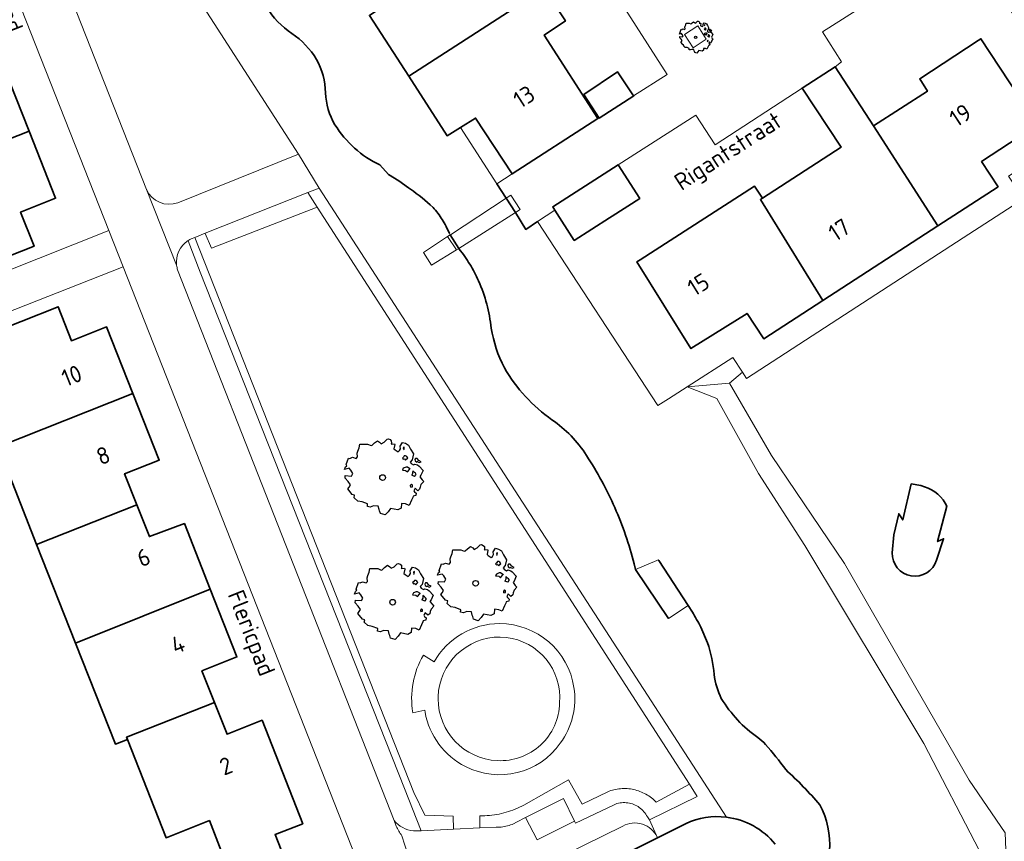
# Model space of a CAD drawing. Header units: metres. Extents: x 152391 to 157968, y 462336 to 467280.
# Tile 146 of 256: x 154579 to 154658, y 464273 to 464338. Entities that reach past the tile are written whole.
import ezdxf
from ezdxf.enums import TextEntityAlignment as Align

# ---------------------------------------------------------------- set-up
doc = ezdxf.new("R2010")
doc.units = ezdxf.units.M
doc.header["$LTSCALE"] = 0.75
doc.layers.get('0').update_dxf_attribs({"lineweight": 25})
for name, color, linetype, lineweight in [('B-GV-GR-BOOM-S', 252, 'Continuous', 25), ('B-WE-GK-KADEMUUR-G', 5, 'Continuous', 35), ('B-WE-GR-BEPLANTING_CULTUUR_BODEMBEDEKKER-GV', 251, 'Continuous', 18), ('B-WE-GR-GROENVOORZIENING-GV', 251, 'Continuous', 18), ('B-WE-GR-HAAG-GV', 251, 'Continuous', 13), ('B-WE-KW-KUNSTWERK_DEK-GV', 5, 'Continuous', 18), ('B-WE-KW-KUNSTWERK_LANDHOOFD-GV', 5, 'Continuous', 18), ('B-WE-OG-BEBOUWING-GV', 6, 'Continuous', 35), ('B-WE-OG-BEBOUWING-T18', 1, 'Continuous', 18), ('B-WE-OG-BEBOUWING_LOODS-GV', 6, 'Continuous', 35), ('B-WE-OG-TERREIN_CULTUURSCHEIDING-GV', 251, 'Continuous', 18), ('B-WE-OG-TERREIN_ONBEGROEID-GV', 251, 'Continuous', 18), ('B-WE-OG-TOPOGRAFIE-T18', 1, 'Continuous', 18), ('B-WE-OG-WATER-GV', 251, 'Continuous', 18), ('B-WE-OG-WATER_SLOOT-GV', 251, 'Continuous', 18), ('B-WE-VH-VERHARDING_ASFALT-GV', 251, 'Continuous', 18), ('B-WE-VH-VERHARDING_BETON-GV', 251, 'Continuous', 18), ('B-WE-VH-VERHARDING_BETONSTRAATSTEEN-GV', 251, 'Continuous', 18), ('B-WE-VH-VERHARDING_TEGEL-GV', 251, 'Continuous', 18)]:
    doc.layers.add(name, color=color, linetype=linetype, lineweight=lineweight)
doc.styles.add('NLCS-ISO-M750-T18', font='NLCS-ISO.ttf', dxfattribs={"height": 1.35})

# ---------------------------------------------------------------- blocks, each defined once
blk = doc.blocks.new('SGR-BOOM_50_100')
at = {"linetype": 'Continuous'}
for p, q in [((-1.972, 2.11), (-1.869, 2.373)), ((-1.869, 2.373), (-1.807, 2.665)), ((-1.807, 2.665), (-1.187, 2.665)), ((-1.187, 2.665), (-0.918, 2.548)), ((-0.918, 2.548), (-0.835, 2.577)), ((-0.835, 2.577), (-0.649, 2.752)), ((-0.649, 2.752), (-0.401, 2.928)), ((-0.401, 2.928), (-0.236, 2.811)), ((-0.236, 2.811), (-0.112, 2.694)), ((-0.112, 2.694), (0.116, 2.811)), ((0.116, 2.811), (0.364, 3.044)), ((0.364, 3.044), (0.467, 3.074)), ((0.467, 3.074), (0.591, 3.015)), ((0.591, 3.015), (0.695, 2.928)), ((0.715, 2.723), (0.674, 2.665)), ((0.674, 2.665), (0.943, 2.694)), ((0.695, 2.928), (0.715, 2.723)), ((0.964, 2.636), (0.902, 2.285)), ((0.943, 2.694), (0.964, 2.636)), ((1.398, 2.49), (1.584, 2.782)), ((1.418, 2.285), (1.398, 2.49)), ((1.584, 2.782), (1.811, 2.723)), ((1.729, 2.431), (1.646, 2.373)), ((1.646, 2.373), (1.687, 2.227)), ((1.708, 2.256), (1.729, 2.431)), ((1.811, 2.723), (2.059, 2.577)), ((2.059, 2.577), (2.225, 2.256)), ((-2.593, 1.526), (-2.386, 1.613)), ((-2.386, 1.613), (-2.096, 1.526)), ((-2.096, 1.526), (-1.993, 1.643)), ((-2.014, 1.935), (-1.972, 2.11)), ((-1.993, 1.643), (-2.014, 1.935)), ((0.902, 2.285), (1.005, 2.198)), ((1.005, 2.198), (1.232, 2.052)), ((1.232, 2.052), (1.336, 2.139)), ((1.336, 2.139), (1.418, 2.285)), ((1.667, 1.613), (1.584, 1.555)), ((1.729, 1.73), (1.667, 1.613)), ((1.687, 2.227), (1.708, 2.198)), ((1.832, 1.73), (1.729, 1.73)), ((1.915, 1.672), (1.832, 1.73)), ((1.997, 1.555), (1.915, 1.672)), ((2.225, 2.256), (2.452, 1.876)), ((2.452, 1.876), (2.349, 1.409)), ((-3.027, 0.65), (-2.944, 0.854)), ((-2.944, 0.854), (-2.841, 0.942)), ((-2.903, 1.029), (-2.717, 1.555)), ((-2.841, 0.942), (-2.903, 1.029)), ((-2.717, 1.555), (-2.593, 1.526)), ((1.584, 1.555), (1.646, 1.467)), ((1.646, 1.467), (1.749, 1.497)), ((1.873, 0.825), (1.646, 0.737)), ((1.749, 1.497), (1.832, 1.38)), ((1.832, 1.38), (1.915, 1.497)), ((1.977, 0.825), (1.873, 0.825)), ((1.915, 1.497), (1.997, 1.555)), ((2.163, 0.708), (1.977, 0.825)), ((2.349, 1.409), (2.183, 1.234)), ((2.183, 1.234), (2.266, 1.117)), ((2.266, 1.117), (2.452, 1)), ((2.452, 1), (2.556, 1.059)), ((2.618, 1.526), (2.556, 1.438)), ((2.556, 1.438), (2.597, 1.321)), ((2.556, 1.059), (2.783, 1)), ((2.597, 1.321), (2.721, 1.234)), ((2.742, 1.526), (2.618, 1.526)), ((2.721, 1.292), (2.907, 1.205)), ((2.721, 1.234), (2.742, 1.292)), ((2.886, 1.351), (2.742, 1.526)), ((2.783, 1), (2.907, 0.913)), ((3.072, 1.263), (2.886, 1.351)), ((2.907, 1.205), (3.072, 1.263)), ((2.907, 0.913), (3.217, 0.562)), ((-2.655, 0.737), (-3.027, 0.65)), ((-2.985, -0.051), (-2.965, 0.153)), ((-2.965, 0.153), (-2.469, 0.124)), ((-2.531, 0.591), (-2.655, 0.737)), ((-2.365, 0.329), (-2.531, 0.591)), ((-2.469, 0.124), (-2.365, 0.329)), ((1.646, 0.737), (1.584, 0.591)), ((1.584, 0.591), (1.832, 0.562)), ((1.832, 0.562), (1.977, 0.445)), ((1.977, 0.445), (2.142, 0.65)), ((2.142, 0.65), (2.204, 0.737)), ((2.39, 0.329), (2.328, 0.183)), ((2.549, 0.087), (2.328, 0.183)), ((2.411, 0.533), (2.39, 0.416)), ((2.39, 0.416), (2.39, 0.329)), ((2.535, 0.416), (2.411, 0.533)), ((2.618, 0.358), (2.535, 0.416)), ((2.549, 0.087), (2.68, 0.241)), ((2.68, 0.241), (2.618, 0.358)), ((3.052, 0.183), (2.969, 0.066)), ((2.969, 0.066), (3.135, -0.168)), ((3.217, 0.562), (3.052, 0.183)), ((-2.737, -0.314), (-2.985, -0.051)), ((-2.758, -0.898), (-2.655, -0.752)), ((-2.551, -0.577), (-2.737, -0.314)), ((-2.655, -0.752), (-2.551, -0.577)), ((2.287, -0.518), (2.204, -0.635)), ((2.204, -0.635), (2.225, -0.752)), ((2.245, -0.752), (2.37, -0.723)), ((2.37, -0.606), (2.287, -0.518)), ((2.37, -0.723), (2.37, -0.606)), ((2.99, -0.752), (2.948, -0.927)), ((3.052, -0.548), (2.99, -0.752)), ((3.279, -0.314), (3.052, -0.548)), ((3.135, -0.168), (3.279, -0.314)), ((-2.407, -1.336), (-2.758, -0.898)), ((-2.22, -1.394), (-2.407, -1.336)), ((-2.262, -1.599), (-2.22, -1.394)), ((2.432, -1.482), (2.411, -1.57)), ((2.638, -1.424), (2.432, -1.482)), ((2.597, -0.84), (2.473, -1.044)), ((2.473, -1.044), (2.535, -1.132)), ((2.535, -1.132), (2.659, -1.248)), ((2.804, -1.044), (2.597, -0.84)), ((2.659, -1.248), (2.638, -1.424)), ((2.948, -0.927), (2.804, -1.044)), ((-1.972, -1.862), (-2.262, -1.599)), ((-1.621, -1.92), (-1.972, -1.862)), ((-1.187, -2.095), (-1.621, -1.92)), ((-1.207, -2.3), (-1.187, -2.095)), ((-0.98, -2.358), (-1.207, -2.3)), ((-0.711, -2.241), (-0.98, -2.358)), ((-0.339, -2.271), (-0.711, -2.241)), ((-0.277, -2.533), (-0.339, -2.271)), ((1.501, -2.066), (1.48, -2.417)), ((1.832, -2.095), (1.501, -2.066)), ((2.101, -2.212), (1.832, -2.095)), ((2.287, -1.803), (2.101, -2.212)), ((2.411, -1.57), (2.287, -1.803)), ((-0.236, -2.65), (-0.277, -2.533)), ((-0.174, -2.855), (-0.236, -2.65)), ((0.199, -2.971), (-0.174, -2.855)), ((0.447, -2.709), (0.199, -2.971)), ((0.633, -2.446), (0.447, -2.709)), ((1.212, -2.563), (0.633, -2.446)), ((1.48, -2.417), (1.212, -2.563))]:
    blk.add_line(p, q, dxfattribs=at)
blk.add_circle((0, 0), 0.225, dxfattribs=at)
blk = doc.blocks.new('SGR-BOOM_0_20')
at = {"linetype": 'Continuous'}
for p, q in [((-0.85, 0.816), (-0.832, 0.89)), ((-0.841, 0.693), (-0.85, 0.816)), ((-0.832, 0.89), (-0.788, 1.001)), ((-0.788, 1.001), (-0.762, 1.124)), ((-0.762, 1.124), (-0.501, 1.124)), ((-0.501, 1.124), (-0.387, 1.075)), ((-0.387, 1.075), (-0.352, 1.087)), ((-0.352, 1.087), (-0.274, 1.161)), ((-0.274, 1.161), (-0.169, 1.235)), ((-0.169, 1.235), (-0.099, 1.186)), ((-0.099, 1.186), (-0.047, 1.137)), ((-0.047, 1.137), (0.049, 1.186)), ((0.049, 1.186), (0.154, 1.284)), ((0.154, 1.284), (0.197, 1.297)), ((0.197, 1.297), (0.25, 1.272)), ((0.25, 1.272), (0.293, 1.235)), ((0.302, 1.149), (0.284, 1.124)), ((0.284, 1.124), (0.398, 1.137)), ((0.293, 1.235), (0.302, 1.149)), ((0.407, 1.112), (0.38, 0.964)), ((0.38, 0.964), (0.424, 0.927)), ((0.398, 1.137), (0.407, 1.112)), ((0.424, 0.927), (0.52, 0.865)), ((0.52, 0.865), (0.564, 0.902)), ((0.564, 0.902), (0.598, 0.964)), ((0.59, 1.05), (0.668, 1.173)), ((0.598, 0.964), (0.59, 1.05)), ((0.668, 1.173), (0.764, 1.149)), ((0.729, 1.026), (0.694, 1.001)), ((0.694, 1.001), (0.712, 0.939)), ((0.712, 0.939), (0.721, 0.927)), ((0.721, 0.952), (0.729, 1.026)), ((0.764, 1.149), (0.869, 1.087)), ((0.869, 1.087), (0.939, 0.952)), ((0.939, 0.952), (1.035, 0.792)), ((1.035, 0.792), (0.991, 0.594)), ((-1.277, 0.274), (-1.242, 0.36)), ((-1.12, 0.311), (-1.277, 0.274)), ((-1.259, -0.022), (-1.251, 0.065)), ((-1.251, 0.065), (-1.041, 0.052)), ((-1.242, 0.36), (-1.198, 0.397)), ((-1.225, 0.434), (-1.146, 0.656)), ((-1.198, 0.397), (-1.225, 0.434)), ((-1.146, 0.656), (-1.094, 0.644)), ((-1.068, 0.249), (-1.12, 0.311)), ((-1.094, 0.644), (-1.007, 0.681)), ((-0.998, 0.139), (-1.068, 0.249)), ((-1.041, 0.052), (-0.998, 0.139)), ((-1.007, 0.681), (-0.884, 0.644)), ((-0.884, 0.644), (-0.841, 0.693)), ((0.703, 0.681), (0.668, 0.656)), ((0.668, 0.656), (0.694, 0.619)), ((0.694, 0.311), (0.668, 0.249)), ((0.668, 0.249), (0.773, 0.237)), ((0.694, 0.619), (0.738, 0.631)), ((0.79, 0.348), (0.694, 0.311)), ((0.729, 0.73), (0.703, 0.681)), ((0.773, 0.73), (0.729, 0.73)), ((0.738, 0.631), (0.773, 0.582)), ((0.808, 0.705), (0.773, 0.73)), ((0.773, 0.582), (0.808, 0.631)), ((0.773, 0.237), (0.834, 0.188)), ((0.834, 0.348), (0.79, 0.348)), ((0.843, 0.656), (0.808, 0.705)), ((0.808, 0.631), (0.843, 0.656)), ((0.912, 0.299), (0.834, 0.348)), ((0.834, 0.188), (0.904, 0.274)), ((0.904, 0.274), (0.93, 0.311)), ((0.991, 0.594), (0.921, 0.521)), ((0.921, 0.521), (0.956, 0.471)), ((0.956, 0.471), (1.035, 0.422)), ((1.008, 0.139), (0.982, 0.077)), ((1.075, 0.037), (0.982, 0.077)), ((1.017, 0.225), (1.008, 0.176)), ((1.008, 0.176), (1.008, 0.139)), ((1.069, 0.176), (1.017, 0.225)), ((1.035, 0.422), (1.078, 0.447)), ((1.104, 0.151), (1.069, 0.176)), ((1.075, 0.037), (1.13, 0.102)), ((1.104, 0.644), (1.078, 0.607)), ((1.078, 0.607), (1.096, 0.557)), ((1.078, 0.447), (1.174, 0.422)), ((1.096, 0.557), (1.148, 0.521)), ((1.157, 0.644), (1.104, 0.644)), ((1.13, 0.102), (1.104, 0.151)), ((1.148, 0.545), (1.226, 0.508)), ((1.148, 0.521), (1.157, 0.545)), ((1.218, 0.57), (1.157, 0.644)), ((1.174, 0.422), (1.226, 0.385)), ((1.296, 0.533), (1.218, 0.57)), ((1.226, 0.508), (1.296, 0.533)), ((1.226, 0.385), (1.357, 0.237)), ((1.287, 0.077), (1.253, 0.028)), ((1.253, 0.028), (1.322, -0.071)), ((1.357, 0.237), (1.287, 0.077)), ((-1.155, -0.132), (-1.259, -0.022)), ((-1.164, -0.379), (-1.12, -0.317)), ((-1.015, -0.564), (-1.164, -0.379)), ((-1.076, -0.243), (-1.155, -0.132)), ((-1.12, -0.317), (-1.076, -0.243)), ((-0.937, -0.588), (-1.015, -0.564)), ((-0.954, -0.675), (-0.937, -0.588)), ((-0.832, -0.785), (-0.954, -0.675)), ((0.965, -0.761), (0.886, -0.933)), ((0.965, -0.219), (0.93, -0.268)), ((0.93, -0.268), (0.939, -0.317)), ((0.947, -0.317), (1, -0.305)), ((1, -0.256), (0.965, -0.219)), ((1.017, -0.662), (0.965, -0.761)), ((1, -0.305), (1, -0.256)), ((1.026, -0.625), (1.017, -0.662)), ((1.113, -0.601), (1.026, -0.625)), ((1.096, -0.354), (1.043, -0.44)), ((1.043, -0.44), (1.069, -0.477)), ((1.069, -0.477), (1.122, -0.527)), ((1.183, -0.44), (1.096, -0.354)), ((1.122, -0.527), (1.113, -0.601)), ((1.244, -0.391), (1.183, -0.44)), ((1.261, -0.317), (1.244, -0.391)), ((1.287, -0.231), (1.261, -0.317)), ((1.383, -0.132), (1.287, -0.231)), ((1.322, -0.071), (1.383, -0.132)), ((-0.684, -0.81), (-0.832, -0.785)), ((-0.501, -0.884), (-0.684, -0.81)), ((-0.509, -0.97), (-0.501, -0.884)), ((-0.413, -0.995), (-0.509, -0.97)), ((-0.3, -0.946), (-0.413, -0.995)), ((-0.143, -0.958), (-0.3, -0.946)), ((-0.117, -1.069), (-0.143, -0.958)), ((-0.099, -1.118), (-0.117, -1.069)), ((-0.073, -1.204), (-0.099, -1.118)), ((0.084, -1.254), (-0.073, -1.204)), ((0.188, -1.143), (0.084, -1.254)), ((0.267, -1.032), (0.188, -1.143)), ((0.511, -1.081), (0.267, -1.032)), ((0.625, -1.019), (0.511, -1.081)), ((0.633, -0.872), (0.625, -1.019)), ((0.773, -0.884), (0.633, -0.872)), ((0.886, -0.933), (0.773, -0.884))]:
    blk.add_line(p, q, dxfattribs=at)
blk.add_circle((0, 0), 0.0948, dxfattribs=at)

msp = doc.modelspace()

# ---------------------------------------------------------------- linework, layer by layer
at = {"layer": 'B-WE-GK-KADEMUUR-G'}
for points in [[(154598.88, 464339.38, 0.114461), (154600.893, 464337.287)], [(154602.84, 464335.22, 0.114088), (154600.893, 464337.287)], [(154603.561, 464332.569, 0.127059), (154602.84, 464335.22)], [(154603.561, 464332.569, 0.124073), (154604.31, 464330.03)], [(154604.31, 464330.03, 0.068882), (154605.872, 464328.179)], [(154605.872, 464328.179, 0.081882), (154607.89, 464326.84)], [(154612.11, 464323.47, 0.033031), (154610.314, 464324.911)], [(154612.845, 464322.493, 0.050221), (154612.11, 464323.47)], [(154613.41, 464321.41, 0.03405), (154612.845, 464322.493)], [(154615.041, 464318.944, 0.025611), (154614.19, 464320.16)], [(154615.73, 464317.63, 0.037387), (154615.041, 464318.944)], [(154616.74, 464313.871, 0.077087), (154615.73, 464317.63)], [(154616.74, 464313.871, 0.078052), (154617.78, 464310.72)], [(154617.78, 464310.72, 0.106732), (154621.565, 464306.588)], [(154624.31, 464303.75, 0.10478), (154621.565, 464306.588)], [(154626.564, 464299.615, 0.040197), (154624.31, 464303.75)], [(154628.09, 464295.16, 0.0413), (154626.564, 464299.615)], [(154633.388, 464290.126, 0.017209), (154632.73, 464291.31)], [(154634.449, 464286.35, 0.070796), (154633.92, 464288.88)], [(154634.449, 464286.35, 0.070817), (154635.03, 464284.44)], [(154635.03, 464284.44, 0.098998), (154637.927, 464281.337)], [(154638.53, 464280.78, 0.094815), (154637.927, 464281.337)], [(154640.148, 464278.796, 0.031111), (154638.53, 464280.78)], [(154642.86, 464276, 0.031957), (154640.148, 464278.796)], [(154643.627, 464272.358, 0.143069), (154642.86, 464276)]]:
    msp.add_lwpolyline(points, format="xyb", dxfattribs=at)
for points in [[(154607.89, 464326.84), (154608.58, 464326.09)], [(154608.58, 464326.09), (154609.386, 464325.577)], [(154609.386, 464325.577), (154610.17, 464325.03)], [(154610.17, 464325.03), (154610.314, 464324.911)], [(154617.176, 464325.334), (154617.913, 464324.187)], [(154618.669, 464323.065), (154617.913, 464324.187)], [(154620.42, 464322.34), (154619.48, 464321.72), (154618.669, 464323.065)], [(154614.151, 464320.206), (154613.46, 464321.277)], [(154614.19, 464320.16), (154614.151, 464320.206)], [(154628.198, 464294.708), (154628.09, 464295.16)], [(154632.389, 464291.831), (154630.05, 464295.41)], [(154630.839, 464290.805), (154628.198, 464294.708)], [(154632.389, 464291.831), (154632.73, 464291.31)], [(154633.388, 464290.126), (154633.92, 464288.88)]]:
    msp.add_lwpolyline(points, dxfattribs=at)
at = {"layer": 'B-WE-GR-BEPLANTING_CULTUUR_BODEMBEDEKKER-GV'}
for points in [[(154592.645, 464320.834, 0.288303), (154591.724, 464318.889)], [(154591.726, 464318.874, 0.045817), (154591.809, 464318.502)], [(154609.01, 464274.767, 0.20447), (154610.566, 464273.937)]]:
    msp.add_lwpolyline(points, format="xyb", dxfattribs=at)
for points in [[(154610.566, 464273.937), (154611.159, 464273.946), (154609.84, 464277.29), (154593.61, 464318.32), (154592.65, 464320.82), (154592.645, 464320.834)], [(154591.724, 464318.889), (154591.726, 464318.874)], [(154591.809, 464318.502), (154609.01, 464274.767)]]:
    msp.add_lwpolyline(points, dxfattribs=at)
msp.add_lwpolyline([(154632.301, 464309.209), (154635.667, 464309.504), (154636.7, 464310.378), (154635.953, 464311.551)], close=True, dxfattribs=at)
at = {"layer": 'B-WE-GR-GROENVOORZIENING-GV'}
for points in [[(154632.101, 464337.196), (154632.785, 464336.134), (154633.815, 464336.844), (154633.164, 464337.88)], [(154602.163, 464324.646), (154593.992, 464321.408), (154594, 464321.39), (154594.51, 464320.22), (154602.89, 464323.49)], [(154619.46, 464274.99), (154622.48, 464276.51), (154623.361, 464274.711), (154623.45, 464274.53), (154626.499, 464276.011), (154626.614, 464276.056), (154626.732, 464276.095), (154626.853, 464276.126), (154626.975, 464276.15), (154627.099, 464276.167), (154627.223, 464276.176), (154627.347, 464276.177), (154627.472, 464276.171), (154627.596, 464276.157), (154627.719, 464276.136), (154627.84, 464276.108), (154627.959, 464276.072), (154628.076, 464276.029), (154628.19, 464275.979), (154628.301, 464275.922), (154628.408, 464275.859), (154628.511, 464275.789), (154628.61, 464275.713), (154628.704, 464275.632), (154628.793, 464275.544), (154628.876, 464275.452), (154628.954, 464275.354), (154629.026, 464275.252), (154629.091, 464275.146), (154629.15, 464275.039), (154629.31, 464274.82), (154633.12, 464276.66), (154632.49, 464277.65), (154629.862, 464276.208), (154629.771, 464276.299), (154629.675, 464276.389), (154629.576, 464276.474), (154629.474, 464276.557), (154629.368, 464276.635), (154629.26, 464276.709), (154629.149, 464276.779), (154629.036, 464276.845), (154628.92, 464276.907), (154628.802, 464276.965), (154628.682, 464277.018), (154628.56, 464277.066), (154628.437, 464277.11), (154628.312, 464277.149), (154628.185, 464277.184), (154628.058, 464277.214), (154627.929, 464277.239), (154627.799, 464277.26), (154627.669, 464277.275), (154627.538, 464277.286), (154627.407, 464277.292), (154627.276, 464277.293), (154627.145, 464277.289), (154627.014, 464277.28), (154626.884, 464277.267), (154626.754, 464277.248), (154626.625, 464277.225), (154626.496, 464277.197), (154626.369, 464277.164), (154626.244, 464277.127), (154626.12, 464277.085), (154625.999, 464277.039), (154623.96, 464276.06), (154622.87, 464277.99), (154619.329, 464275.978), (154619.159, 464275.889), (154618.987, 464275.806), (154618.813, 464275.728), (154618.637, 464275.654), (154618.46, 464275.585), (154618.28, 464275.521), (154618.099, 464275.461), (154617.916, 464275.406), (154617.732, 464275.357), (154617.547, 464275.311), (154617.361, 464275.271), (154617.173, 464275.236), (154616.985, 464275.206), (154616.796, 464275.18), (154616.606, 464275.16), (154616.416, 464275.145), (154616.226, 464275.134), (154616.035, 464275.129), (154615.84, 464275.129), (154615.84, 464274.161), (154617.132, 464274.221), (154617.391, 464274.224), (154617.52, 464274.233), (154617.648, 464274.247), (154617.775, 464274.267), (154617.902, 464274.292), (154618.027, 464274.322), (154618.151, 464274.357), (154618.273, 464274.398), (154618.394, 464274.444), (154618.512, 464274.494), (154618.741, 464274.611)]]:
    msp.add_lwpolyline(points, close=True, dxfattribs=at)
msp.add_lwpolyline([(154592.645, 464320.834), (154592.65, 464320.82), (154593.61, 464318.32), (154609.84, 464277.29), (154611.159, 464273.946), (154613.74, 464274.064), (154613.72, 464275.11), (154611.47, 464275.17), (154610.58, 464276.99), (154593.18, 464321.07), (154593.175, 464321.083), (154592.89, 464320.97)], dxfattribs=at)
msp.add_lwpolyline([(154592.89, 464320.97, 0.039862), (154592.645, 464320.834)], format="xyb", dxfattribs=at)
at = {"layer": 'B-WE-GR-HAAG-GV'}
for points in [[(154593.992, 464321.408), (154594, 464321.39), (154594.51, 464320.22), (154602.89, 464323.49), (154602.163, 464324.646)], [(154632.49, 464277.65), (154629.862, 464276.208), (154629.771, 464276.299), (154629.675, 464276.389), (154629.576, 464276.474), (154629.474, 464276.557), (154629.368, 464276.635), (154629.26, 464276.709), (154629.149, 464276.779), (154629.036, 464276.845), (154628.92, 464276.907), (154628.802, 464276.965), (154628.682, 464277.018), (154628.56, 464277.066), (154628.437, 464277.11), (154628.312, 464277.149), (154628.185, 464277.184), (154628.058, 464277.214), (154627.929, 464277.239), (154627.799, 464277.26), (154627.669, 464277.275), (154627.538, 464277.286), (154627.407, 464277.292), (154627.276, 464277.293), (154627.145, 464277.289), (154627.014, 464277.28), (154626.884, 464277.267), (154626.754, 464277.248), (154626.625, 464277.225), (154626.496, 464277.197), (154626.369, 464277.164), (154626.244, 464277.127), (154626.12, 464277.085), (154625.999, 464277.039), (154623.96, 464276.06), (154622.87, 464277.99), (154619.329, 464275.978), (154619.159, 464275.889), (154618.987, 464275.806), (154618.813, 464275.728), (154618.637, 464275.654), (154618.46, 464275.585), (154618.28, 464275.521), (154618.099, 464275.461), (154617.916, 464275.406), (154617.732, 464275.357), (154617.547, 464275.311), (154617.361, 464275.271), (154617.173, 464275.236), (154616.985, 464275.206), (154616.796, 464275.18), (154616.606, 464275.16), (154616.416, 464275.145), (154616.226, 464275.134), (154616.035, 464275.129), (154615.84, 464275.129), (154615.84, 464274.161), (154617.132, 464274.221), (154617.391, 464274.224), (154617.52, 464274.233), (154617.648, 464274.247), (154617.775, 464274.267), (154617.902, 464274.292), (154618.027, 464274.322), (154618.151, 464274.357), (154618.273, 464274.398), (154618.394, 464274.444), (154618.512, 464274.494), (154618.741, 464274.611), (154619.46, 464274.99), (154622.48, 464276.51), (154623.361, 464274.711), (154623.45, 464274.53), (154626.499, 464276.011), (154626.614, 464276.056), (154626.732, 464276.095), (154626.853, 464276.126), (154626.975, 464276.15), (154627.099, 464276.167), (154627.223, 464276.176), (154627.347, 464276.177), (154627.472, 464276.171), (154627.596, 464276.157), (154627.719, 464276.136), (154627.84, 464276.108), (154627.959, 464276.072), (154628.076, 464276.029), (154628.19, 464275.979), (154628.301, 464275.922), (154628.408, 464275.859), (154628.511, 464275.789), (154628.61, 464275.713), (154628.704, 464275.632), (154628.793, 464275.544), (154628.876, 464275.452), (154628.954, 464275.354), (154629.026, 464275.252), (154629.091, 464275.146), (154629.15, 464275.039), (154629.31, 464274.82), (154633.12, 464276.66)]]:
    msp.add_lwpolyline(points, close=True, dxfattribs=at)
msp.add_lwpolyline([(154592.645, 464320.834), (154592.65, 464320.82), (154593.61, 464318.32), (154609.84, 464277.29), (154611.159, 464273.946), (154613.74, 464274.064), (154613.72, 464275.11), (154611.47, 464275.17), (154610.58, 464276.99), (154593.18, 464321.07), (154593.175, 464321.083), (154592.89, 464320.97)], dxfattribs=at)
msp.add_lwpolyline([(154592.89, 464320.97, 0.039862), (154592.645, 464320.834)], format="xyb", dxfattribs=at)
at = {"layer": 'B-WE-KW-KUNSTWERK_DEK-GV'}
msp.add_lwpolyline([(154617.913, 464324.187), (154613.489, 464321.296), (154613.46, 464321.277), (154613.255, 464321.145), (154613.97, 464320.092), (154614.151, 464320.206), (154618.669, 464323.065), (154619.05, 464323.31), (154618.3, 464324.44)], close=True, dxfattribs=at)
at = {"layer": 'B-WE-KW-KUNSTWERK_LANDHOOFD-GV'}
for points in [[(154618.3, 464324.44), (154617.913, 464324.187), (154618.669, 464323.065), (154619.05, 464323.31)], [(154613.46, 464321.277), (154613.255, 464321.145), (154613.97, 464320.092), (154614.151, 464320.206)]]:
    msp.add_lwpolyline(points, close=True, dxfattribs=at)
at = {"layer": 'B-WE-OG-BEBOUWING-GV'}
for points in [[(154612.7, 464348.72), (154607.41, 464345.31), (154606.44, 464344.59), (154609.3, 464340.16), (154608.04, 464339.365), (154607.05, 464338.72), (154610.175, 464333.886), (154620.957, 464340.849), (154619.23, 464343.5), (154616.95, 464342.26), (154613.27, 464349.03)], [(154620.957, 464340.849), (154610.175, 464333.886), (154613.23, 464329.16), (154614.295, 464329.817), (154615.5, 464330.56), (154618.41, 464326.13), (154625.215, 464330.52), (154620.95, 464337.16), (154622.63, 464338.28)], [(154652.235, 464321.992), (154657.035, 464325.1), (154655.716, 464327.105), (154660.16, 464330.03), (154655.665, 464336.86), (154655.45, 464336.72), (154650.8, 464333.69), (154651.41, 464332.69), (154647.123, 464329.945)], [(154569.276, 464325.3), (154580.001, 464329.531), (154577.94, 464334.75), (154575.152, 464333.642), (154574.156, 464336.146), (154567.141, 464333.427), (154567.068, 464333.613), (154566.138, 464333.246)], [(154628.061, 464332.335), (154626.772, 464334.242), (154624.096, 464332.432), (154625.312, 464330.567), (154628.064, 464332.331)], [(154644.09, 464334.63), (154641.45, 464332.94), (154644.55, 464328.25), (154638.3, 464324.19), (154638.132, 464324.081), (154643.107, 464316.082), (154652.235, 464321.992), (154647.123, 464329.945)], [(154580.001, 464329.531), (154569.276, 464325.3), (154572.455, 464317.248), (154580.389, 464320.381), (154579.32, 464323.088), (154582.11, 464324.19)], [(154626.355, 464322.774), (154628.54, 464324.176), (154626.84, 464326.84), (154621.63, 464323.5), (154621.799, 464323.237), (154623.34, 464320.84), (154626.13, 464322.63)], [(154638.3, 464324.19), (154637.66, 464325.16), (154628.568, 464319.305), (154628.31, 464319.139), (154632.61, 464312.25), (154637.081, 464315.039), (154638.36, 464313.094), (154638.4, 464313.034), (154643.107, 464316.082), (154638.132, 464324.081)], [(154588.251, 464308.672), (154586.16, 464313.97), (154583.369, 464312.869), (154582.301, 464315.576), (154573.446, 464312.081), (154576.673, 464303.905), (154577.603, 464304.272), (154577.533, 464304.449)], [(154588.251, 464308.672), (154577.533, 464304.449), (154577.603, 464304.272), (154580.6, 464296.679), (154588.56, 464299.843), (154587.59, 464302.3), (154590.34, 464303.38)], [(154594.39, 464293.146), (154592.34, 464298.34), (154589.56, 464297.31), (154588.56, 464299.843), (154580.6, 464296.679), (154583.69, 464288.849)], [(154583.69, 464288.849), (154586.858, 464280.823), (154587.814, 464281.2), (154587.745, 464281.377), (154594.726, 464284.142), (154593.732, 464286.642), (154596.52, 464287.75), (154594.39, 464293.146)], [(154587.814, 464281.2), (154590.884, 464273.388), (154594.328, 464274.742), (154595.403, 464272.005), (154596.159, 464272.302), (154597.158, 464269.891), (154600.508, 464271.208), (154599.554, 464273.637), (154601.75, 464274.5), (154598.52, 464282.72), (154595.732, 464281.612), (154594.726, 464284.142), (154587.745, 464281.377)]]:
    msp.add_lwpolyline(points, close=True, dxfattribs=at)
for points in [[(154635.436, 464275.017, 0.141448), (154632.19, 464274.5)], [(154639.31, 464272.88, 0.193827), (154635.436, 464275.017)]]:
    msp.add_lwpolyline(points, format="xyb", dxfattribs=at)
msp.add_lwpolyline([(154632.19, 464274.5), (154629.967, 464273.387), (154621.585, 464269.191), (154612.48, 464264.632), (154613.361, 464262.872), (154617.83, 464253.94), (154636.84, 464263.37), (154640.16, 464257.69), (154643.41, 464259.59), (154644.863, 464260.523), (154646.274, 464261.428), (154646.267, 464261.432), (154639.7, 464265.705)], dxfattribs=at)
at = {"layer": 'B-WE-OG-BEBOUWING_LOODS-GV'}
for points in [[(154650.892, 464301.358), (154650.13, 464301.49), (154649.45, 464298.63), (154649.14, 464299.13), (154648.75, 464297.45), (154648.618, 464296.031)], [(154652.141, 464295.428), (154652.7, 464297.14), (154652.22, 464296.92), (154652.969, 464299.739), (154652.838, 464299.978)]]:
    msp.add_lwpolyline(points, dxfattribs=at)
for points in [[(154652.838, 464299.978, 0.205633), (154650.892, 464301.358)], [(154648.618, 464296.031, 0.873419), (154652.141, 464295.428)]]:
    msp.add_lwpolyline(points, format="xyb", dxfattribs=at)
at = {"layer": 'B-WE-OG-TERREIN_CULTUURSCHEIDING-GV'}
for points in [[(154591.81, 464323.84), (154601.41, 464327.69), (154579.13, 464362.22), (154576.95, 464361.34)], [(154575.81, 464359.103), (154575.95, 464358.75), (154589.33, 464324.88)], [(154676.08, 464325.25), (154666.483, 464349.493), (154666.474, 464349.49), (154655.16, 464345.13), (154654.444, 464344.655), (154656.19, 464342), (154659.97, 464336.09), (154663.98, 464329.97), (154657.859, 464325.959), (154659.053, 464324.143), (154654.269, 464321.045), (154644.279, 464314.577), (154637.019, 464309.876), (154636.7, 464310.378), (154635.667, 464309.504), (154639.03, 464303.766), (154644.834, 464295.164), (154654.722, 464277.949), (154657.604, 464273.783), (154657.724, 464270.369), (154658.169, 464269.552), (154659.88, 464270.81), (154659.765, 464270.975)], [(154648.618, 464296.031), (154648.75, 464297.45), (154649.14, 464299.13), (154649.45, 464298.63), (154650.13, 464301.49), (154650.892, 464301.358)], [(154652.838, 464299.978), (154652.969, 464299.739), (154652.22, 464296.92), (154652.7, 464297.14), (154652.141, 464295.428)], [(154611.349, 464287.9), (154612.192, 464287.362)], [(154611.477, 464283.352), (154611.45, 464283.522), (154610.508, 464283.32)]]:
    msp.add_lwpolyline(points, dxfattribs=at)
for points in [[(154589.33, 464324.88, 0.394336), (154591.81, 464323.84)], [(154650.892, 464301.358, -0.205633), (154652.838, 464299.978)], [(154652.141, 464295.428, -0.873419), (154648.618, 464296.031)], [(154612.192, 464287.362, -0.269581), (154617.412, 464290.395)], [(154617.412, 464290.395, -0.370802), (154623.314, 464285.321)], [(154610.508, 464283.32, -0.177539), (154611.349, 464287.9)], [(154623.314, 464285.321, -0.197551), (154622.23, 464280.897)], [(154614.686, 464279.042, -0.234711), (154611.477, 464283.352)], [(154622.23, 464280.897, -0.372889), (154614.686, 464279.042)]]:
    msp.add_lwpolyline(points, format="xyb", dxfattribs=at)
msp.add_lwpolyline([(154593.175, 464321.083), (154593.18, 464321.07), (154610.58, 464276.99), (154611.47, 464275.17), (154613.72, 464275.11), (154613.74, 464274.064), (154615.84, 464274.161), (154615.84, 464275.129), (154616.035, 464275.129), (154616.226, 464275.134), (154616.416, 464275.145), (154616.606, 464275.16), (154616.796, 464275.18), (154616.985, 464275.206), (154617.173, 464275.236), (154617.361, 464275.271), (154617.547, 464275.311), (154617.732, 464275.357), (154617.916, 464275.406), (154618.099, 464275.461), (154618.28, 464275.521), (154618.46, 464275.585), (154618.637, 464275.654), (154618.813, 464275.728), (154618.987, 464275.806), (154619.159, 464275.889), (154619.329, 464275.978), (154622.87, 464277.99), (154623.96, 464276.06), (154625.999, 464277.039), (154626.12, 464277.085), (154626.244, 464277.127), (154626.369, 464277.164), (154626.496, 464277.197), (154626.625, 464277.225), (154626.754, 464277.248), (154626.884, 464277.267), (154627.014, 464277.28), (154627.145, 464277.289), (154627.276, 464277.293), (154627.407, 464277.292), (154627.538, 464277.286), (154627.669, 464277.275), (154627.799, 464277.26), (154627.929, 464277.239), (154628.058, 464277.214), (154628.185, 464277.184), (154628.312, 464277.149), (154628.437, 464277.11), (154628.56, 464277.066), (154628.682, 464277.018), (154628.802, 464276.965), (154628.92, 464276.907), (154629.036, 464276.845), (154629.149, 464276.779), (154629.26, 464276.709), (154629.368, 464276.635), (154629.474, 464276.557), (154629.576, 464276.474), (154629.675, 464276.389), (154629.771, 464276.299), (154629.862, 464276.208), (154632.49, 464277.65), (154602.89, 464323.49), (154594.51, 464320.22), (154594, 464321.39), (154593.992, 464321.408)], close=True, dxfattribs=at)
at = {"layer": 'B-WE-OG-TERREIN_ONBEGROEID-GV'}
for points in [[(154617.452, 464289.329, 0.406314), (154612.51, 464284.579)], [(154622.184, 464284.568, 0.407142), (154617.452, 464289.329)], [(154612.507, 464284.424, 0.397294), (154617.206, 464279.513)], [(154617.206, 464279.513, 0.426028), (154622.166, 464284.104)]]:
    msp.add_lwpolyline(points, format="xyb", dxfattribs=at)
for points in [[(154612.51, 464284.579), (154612.507, 464284.424)], [(154622.166, 464284.104), (154622.184, 464284.568)]]:
    msp.add_lwpolyline(points, dxfattribs=at)
at = {"layer": 'B-WE-OG-WATER-GV'}
for points in [[(154613.489, 464321.296), (154617.913, 464324.187), (154617.176, 464325.334), (154614.295, 464329.817), (154613.23, 464329.16), (154610.175, 464333.886), (154607.05, 464338.72), (154608.04, 464339.365), (154605.2, 464343.81), (154606.16, 464344.47), (154596.66, 464359.28), (154598.954, 464360.783), (154587.235, 464377.928), (154579.92, 464373.28), (154580.2, 464372.75)], [(154607.89, 464326.84), (154608.58, 464326.09), (154609.386, 464325.577), (154610.17, 464325.03), (154610.314, 464324.911)], [(154632.301, 464309.209), (154630.822, 464308.26), (154629.98, 464307.72), (154620.42, 464322.34), (154619.48, 464321.72), (154618.669, 464323.065), (154617.913, 464324.187), (154613.489, 464321.296), (154613.46, 464321.277), (154614.151, 464320.206), (154614.19, 464320.16)], [(154613.41, 464321.41), (154613.46, 464321.277), (154613.489, 464321.296)], [(154653.427, 464259.422), (154653.63, 464258.75), (154654.142, 464256.783), (154654.63, 464254.81), (154655.06, 464253.88), (154656.09, 464252.84), (154657.41, 464251.97), (154659.678, 464251.134), (154659.69, 464251.13), (154665, 464254.586), (154665.655, 464255.013), (154665.53, 464258.151), (154664.569, 464260.745), (154662.047, 464263.95), (154657.643, 464266.949), (154656.332, 464268.2), (154655.562, 464272.351), (154651.119, 464280.883), (154641.672, 464296.596), (154637.989, 464302.334), (154634.666, 464308.272), (154632.301, 464309.209)], [(154628.09, 464295.16), (154628.198, 464294.708), (154629.91, 464295.41), (154630.02, 464295.455), (154630.05, 464295.41), (154632.389, 464291.831), (154632.73, 464291.31)], [(154633.388, 464290.126), (154633.92, 464288.88)]]:
    msp.add_lwpolyline(points, dxfattribs=at)
for points in [[(154598.88, 464339.38, 0.114461), (154600.893, 464337.287)], [(154600.893, 464337.287, -0.114088), (154602.84, 464335.22)], [(154602.84, 464335.22, -0.127059), (154603.561, 464332.569)], [(154603.561, 464332.569, 0.124073), (154604.31, 464330.03)], [(154604.31, 464330.03, 0.068882), (154605.872, 464328.179)], [(154605.872, 464328.179, 0.081882), (154607.89, 464326.84)], [(154610.314, 464324.911, -0.033031), (154612.11, 464323.47)], [(154612.11, 464323.47, -0.050221), (154612.845, 464322.493)], [(154612.845, 464322.493, -0.03405), (154613.41, 464321.41)], [(154614.19, 464320.16, -0.025611), (154615.041, 464318.944)], [(154615.041, 464318.944, -0.037387), (154615.73, 464317.63)], [(154615.73, 464317.63, -0.077087), (154616.74, 464313.871)], [(154616.74, 464313.871, 0.078052), (154617.78, 464310.72)], [(154617.78, 464310.72, 0.106732), (154621.565, 464306.588)], [(154621.565, 464306.588, -0.10478), (154624.31, 464303.75)], [(154624.31, 464303.75, -0.040197), (154626.564, 464299.615)], [(154626.564, 464299.615, -0.0413), (154628.09, 464295.16)], [(154632.73, 464291.31, -0.017209), (154633.388, 464290.126)], [(154633.92, 464288.88, -0.070796), (154634.449, 464286.35)], [(154634.449, 464286.35, 0.070817), (154635.03, 464284.44)], [(154635.03, 464284.44, 0.098998), (154637.927, 464281.337)], [(154637.927, 464281.337, -0.094815), (154638.53, 464280.78)], [(154638.53, 464280.78, -0.031111), (154640.148, 464278.796)], [(154640.148, 464278.796, -0.031957), (154642.86, 464276)], [(154642.86, 464276, -0.143069), (154643.627, 464272.358)]]:
    msp.add_lwpolyline(points, format="xyb", dxfattribs=at)
at = {"layer": 'B-WE-OG-WATER_SLOOT-GV'}
msp.add_lwpolyline([(154635.667, 464309.504), (154632.301, 464309.209), (154634.666, 464308.272), (154637.989, 464302.334), (154641.672, 464296.596), (154651.119, 464280.883), (154655.562, 464272.351), (154656.332, 464268.2), (154658.169, 464269.552), (154657.724, 464270.369), (154657.604, 464273.783), (154654.722, 464277.949), (154644.834, 464295.164), (154639.03, 464303.766)], close=True, dxfattribs=at)
at = {"layer": 'B-WE-VH-VERHARDING_ASFALT-GV'}
msp.add_lwpolyline([(154617.913, 464324.187), (154613.489, 464321.296), (154613.46, 464321.277), (154613.255, 464321.145), (154613.97, 464320.092), (154614.151, 464320.206), (154618.669, 464323.065), (154619.05, 464323.31), (154618.3, 464324.44)], close=True, dxfattribs=at)
at = {"layer": 'B-WE-VH-VERHARDING_BETON-GV'}
for points in [[(154630.02, 464295.455), (154629.91, 464295.41), (154628.198, 464294.708), (154630.839, 464290.805), (154632.389, 464291.831), (154630.05, 464295.41)], [(154620.39, 464273.22), (154623.361, 464274.711), (154622.48, 464276.51), (154619.46, 464274.99)]]:
    msp.add_lwpolyline(points, close=True, dxfattribs=at)
at = {"layer": 'B-WE-VH-VERHARDING_BETONSTRAATSTEEN-GV'}
for points in [[(154591.726, 464318.874), (154591.724, 464318.889), (154589.33, 464324.88), (154575.95, 464358.75), (154575.81, 464359.103), (154573.375, 464365.214), (154573.353, 464365.25), (154570.996, 464371.18), (154567.299, 464369.765), (154586.34, 464321.632), (154587.478, 464318.752), (154606.651, 464270.062), (154606.661, 464270.036), (154610.021, 464261.627), (154613.361, 464262.872), (154612.48, 464264.632), (154609.629, 464273.54)], [(154617.31, 464354.94), (154630.72, 464334.03), (154628.061, 464332.335), (154628.064, 464332.331), (154625.312, 464330.567), (154625.215, 464330.52), (154618.41, 464326.13), (154617.176, 464325.334), (154617.913, 464324.187), (154618.3, 464324.44), (154619.05, 464323.31), (154618.669, 464323.065), (154619.48, 464321.72), (154620.42, 464322.34), (154621.799, 464323.237), (154621.63, 464323.5), (154626.84, 464326.84), (154633.011, 464330.796), (154634.527, 464328.43), (154641.45, 464332.94), (154644.09, 464334.63), (154644.59, 464335.03), (154643.08, 464337.41), (154649.23, 464341.34)], [(154593.992, 464321.408), (154602.163, 464324.646), (154603.05, 464325), (154601.41, 464327.69), (154591.81, 464323.84)], [(154589.33, 464324.88), (154591.724, 464318.889)], [(154592.89, 464320.97), (154593.175, 464321.083), (154593.992, 464321.408)], [(154609.19, 464274.31), (154609.01, 464274.767), (154591.809, 464318.502)], [(154612.192, 464287.362), (154611.349, 464287.9)], [(154612.507, 464284.424), (154612.51, 464284.579)], [(154622.184, 464284.568), (154622.166, 464284.104)], [(154610.508, 464283.32), (154611.45, 464283.522), (154611.477, 464283.352)], [(154629.94, 464273.44), (154629.967, 464273.387), (154629.31, 464274.82), (154629.15, 464275.039), (154629.091, 464275.146), (154629.026, 464275.252), (154628.954, 464275.354), (154628.876, 464275.452), (154628.793, 464275.544), (154628.704, 464275.632), (154628.61, 464275.713), (154628.511, 464275.789), (154628.408, 464275.859), (154628.301, 464275.922), (154628.19, 464275.979), (154628.076, 464276.029), (154627.959, 464276.072), (154627.84, 464276.108), (154627.719, 464276.136), (154627.596, 464276.157), (154627.472, 464276.171), (154627.347, 464276.177), (154627.223, 464276.176), (154627.099, 464276.167), (154626.975, 464276.15), (154626.853, 464276.126), (154626.732, 464276.095), (154626.614, 464276.056), (154626.499, 464276.011), (154623.45, 464274.53), (154623.361, 464274.711)], [(154609.01, 464274.767), (154609.19, 464274.31)], [(154623.361, 464274.711), (154620.39, 464273.22), (154619.46, 464274.99), (154618.741, 464274.611), (154618.512, 464274.494), (154618.394, 464274.444), (154618.273, 464274.398), (154618.151, 464274.357), (154618.027, 464274.322), (154617.902, 464274.292), (154617.775, 464274.267), (154617.648, 464274.247), (154617.52, 464274.233), (154617.391, 464274.224), (154617.132, 464274.221), (154615.84, 464274.161), (154613.74, 464274.064), (154611.159, 464273.946), (154610.566, 464273.937)], [(154609.629, 464273.54), (154612.48, 464264.632), (154621.585, 464269.191), (154621.438, 464269.569), (154621.39, 464269.791), (154621.367, 464270.023), (154621.376, 464270.369), (154621.416, 464270.596), (154621.478, 464270.818), (154621.647, 464271.183), (154621.847, 464271.467), (154622.003, 464271.636), (154622.176, 464271.787), (154622.518, 464272), (154627.19, 464274.31)], [(154627.19, 464274.31), (154622.518, 464272), (154622.176, 464271.787), (154622.003, 464271.636), (154621.847, 464271.467), (154621.647, 464271.183), (154621.478, 464270.818), (154621.416, 464270.596), (154621.376, 464270.369), (154621.367, 464270.023), (154621.39, 464269.791), (154621.438, 464269.569), (154621.585, 464269.191), (154629.967, 464273.387), (154629.94, 464273.44)]]:
    msp.add_lwpolyline(points, dxfattribs=at)
for points in [[(154632.101, 464337.196), (154633.164, 464337.88), (154633.815, 464336.844), (154632.785, 464336.134)], [(154586.34, 464321.632), (154563.811, 464312.688), (154563.743, 464312.662), (154562.471, 464312.172), (154562.44, 464312.16), (154539.798, 464303.28), (154540.925, 464300.397), (154563.557, 464309.392), (154563.565, 464309.395), (154564.882, 464309.877), (154564.981, 464309.911), (154587.478, 464318.752)], [(154613.97, 464320.092), (154613.255, 464321.145), (154611.34, 464319.88), (154611.98, 464318.88)]]:
    msp.add_lwpolyline(points, close=True, dxfattribs=at)
for points in [[(154591.81, 464323.84, -0.394336), (154589.33, 464324.88)], [(154592.645, 464320.834, -0.039862), (154592.89, 464320.97)], [(154591.724, 464318.889, -0.288303), (154592.645, 464320.834)], [(154591.809, 464318.502, -0.045817), (154591.726, 464318.874)], [(154617.412, 464290.395, 0.269581), (154612.192, 464287.362)], [(154623.314, 464285.321, 0.370802), (154617.412, 464290.395)], [(154612.51, 464284.579, -0.406314), (154617.452, 464289.329)], [(154617.452, 464289.329, -0.407142), (154622.184, 464284.568)], [(154611.349, 464287.9, 0.177539), (154610.508, 464283.32)], [(154622.23, 464280.897, 0.197551), (154623.314, 464285.321)], [(154617.206, 464279.513, -0.397294), (154612.507, 464284.424)], [(154622.166, 464284.104, -0.426028), (154617.206, 464279.513)], [(154611.477, 464283.352, 0.234711), (154614.686, 464279.042)], [(154614.686, 464279.042, 0.372889), (154622.23, 464280.897)], [(154610.566, 464273.937, -0.20447), (154609.01, 464274.767)], [(154609.19, 464274.31, 0.037364), (154609.629, 464273.54)], [(154609.629, 464273.54, -0.037364), (154609.19, 464274.31)], [(154627.19, 464274.31, -0.431356), (154629.94, 464273.44)], [(154629.94, 464273.44, 0.431356), (154627.19, 464274.31)]]:
    msp.add_lwpolyline(points, format="xyb", dxfattribs=at)
at = {"layer": 'B-WE-VH-VERHARDING_TEGEL-GV'}
for points in [[(154580.796, 464370.366), (154576.04, 464367.141), (154577.47, 464364.81), (154579.13, 464362.22), (154601.41, 464327.69), (154603.05, 464325), (154635.436, 464275.017)], [(154610.314, 464324.911), (154610.17, 464325.03), (154609.386, 464325.577), (154608.58, 464326.09), (154607.89, 464326.84)], [(154635.436, 464275.017), (154603.05, 464325), (154602.163, 464324.646), (154602.89, 464323.49), (154632.49, 464277.65), (154633.12, 464276.66), (154629.31, 464274.82), (154629.967, 464273.387), (154632.19, 464274.5)], [(154614.19, 464320.16), (154614.151, 464320.206), (154613.97, 464320.092), (154611.98, 464318.88), (154611.34, 464319.88), (154613.255, 464321.145), (154613.46, 464321.277), (154613.41, 464321.41)], [(154632.73, 464291.31), (154632.389, 464291.831), (154630.839, 464290.805), (154628.198, 464294.708), (154628.09, 464295.16)], [(154633.92, 464288.88), (154633.388, 464290.126)]]:
    msp.add_lwpolyline(points, dxfattribs=at)
for points in [[(154600.893, 464337.287, -0.114461), (154598.88, 464339.38)], [(154602.84, 464335.22, 0.114088), (154600.893, 464337.287)], [(154603.561, 464332.569, 0.127059), (154602.84, 464335.22)], [(154604.31, 464330.03, -0.124073), (154603.561, 464332.569)], [(154605.872, 464328.179, -0.068882), (154604.31, 464330.03)], [(154607.89, 464326.84, -0.081882), (154605.872, 464328.179)], [(154612.11, 464323.47, 0.033031), (154610.314, 464324.911)], [(154612.845, 464322.493, 0.050221), (154612.11, 464323.47)], [(154613.41, 464321.41, 0.03405), (154612.845, 464322.493)], [(154615.041, 464318.944, 0.025611), (154614.19, 464320.16)], [(154615.73, 464317.63, 0.037387), (154615.041, 464318.944)], [(154616.74, 464313.871, 0.077087), (154615.73, 464317.63)], [(154617.78, 464310.72, -0.078052), (154616.74, 464313.871)], [(154621.565, 464306.588, -0.106732), (154617.78, 464310.72)], [(154624.31, 464303.75, 0.10478), (154621.565, 464306.588)], [(154626.564, 464299.615, 0.040197), (154624.31, 464303.75)], [(154628.09, 464295.16, 0.0413), (154626.564, 464299.615)], [(154633.388, 464290.126, 0.017209), (154632.73, 464291.31)], [(154634.449, 464286.35, 0.070796), (154633.92, 464288.88)], [(154635.03, 464284.44, -0.070817), (154634.449, 464286.35)], [(154637.927, 464281.337, -0.098998), (154635.03, 464284.44)], [(154638.53, 464280.78, 0.094815), (154637.927, 464281.337)], [(154640.148, 464278.796, 0.031111), (154638.53, 464280.78)], [(154642.86, 464276, 0.031957), (154640.148, 464278.796)], [(154643.627, 464272.358, 0.143069), (154642.86, 464276)], [(154632.19, 464274.5, -0.141448), (154635.436, 464275.017)], [(154635.436, 464275.017, -0.193827), (154639.31, 464272.88)]]:
    msp.add_lwpolyline(points, format="xyb", dxfattribs=at)

# ---------------------------------------------------------------- block references
at = {"layer": 'B-GV-GR-BOOM-S', "transparency": 33554559}
for name, p in [('SGR-BOOM_0_20', (154632.986, 464336.967)), ('SGR-BOOM_50_100', (154608.1, 464302)), ('SGR-BOOM_50_100', (154615.5, 464293.6)), ('SGR-BOOM_50_100', (154608.9, 464292.1))]:
    msp.add_blockref(name, p, dxfattribs=at)

# ---------------------------------------------------------------- texts
at = {"layer": 'B-WE-OG-BEBOUWING-T18', "style": 'NLCS-ISO-M750-T18'}
for s, rotation, p in [('13', 32.7, (154619.344, 464332.259)), ('19', 33.4, (154654.039, 464330.79)), ('17', 32.9, (154644.401, 464321.685)), ('15', 32, (154633.209, 464317.338)), ('10', 21.5, (154583.388, 464310.097)), ('8', 21.5, (154585.892, 464303.753)), ('6', 21.5, (154589.101, 464295.651)), ('4', 21.5, (154591.825, 464288.751)), ('2', 21.5, (154595.648, 464279.091))]:
    msp.add_text(s, height=1.35, rotation=rotation, dxfattribs=at).set_placement(p, align=Align.MIDDLE)
at = {"layer": 'B-WE-OG-TOPOGRAFIE-T18', "style": 'NLCS-ISO-M750-T18'}
for s, rotation, p in [('Flericpad', 291.6, (154577.461, 464340.698)), ('Rigantstraat', 32.9, (154635.672, 464327.782)), ('Flericpad', 291.6, (154597.5, 464289.581))]:
    msp.add_text(s, height=1.35, rotation=rotation, dxfattribs=at).set_placement(p, align=Align.MIDDLE)

doc.saveas('drawing.dxf')
